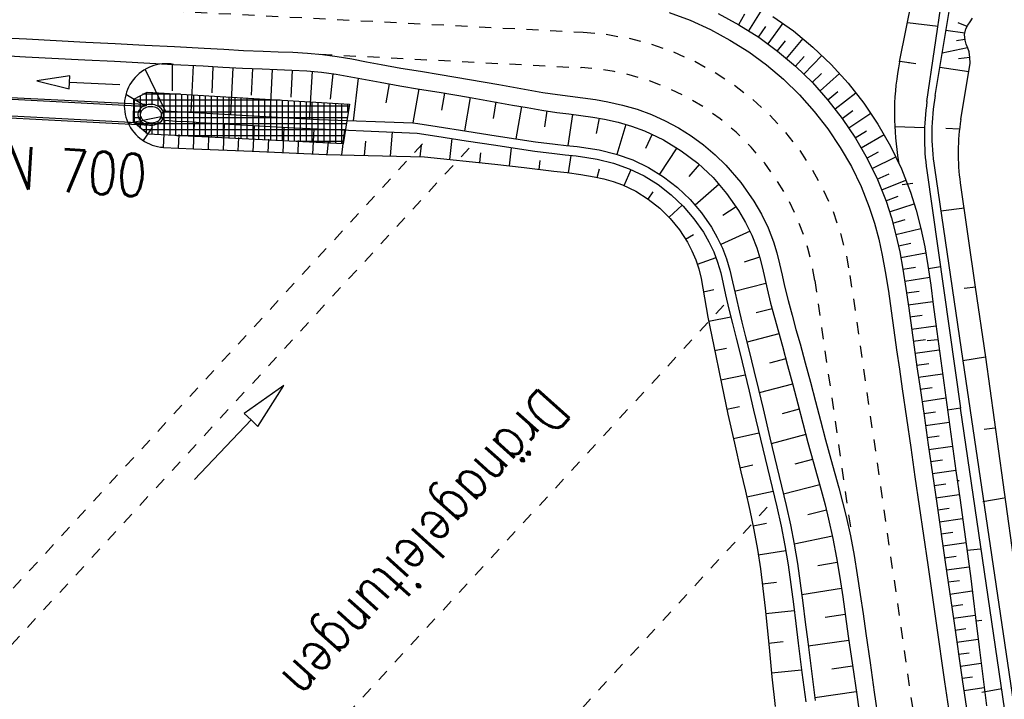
# Model space of a CAD drawing. Extents: x 446457 to 447032, y 444506 to 445688.
# Tile 49 of 83: x 446616 to 446657, y 445211 to 445239. Entities that reach past the tile are written whole.
import ezdxf

# ---------------------------------------------------------------- set-up
doc = ezdxf.new("R2010")
doc.units = 0
doc.header["$LTSCALE"] = 2
doc.header["$MEASUREMENT"] = 0
for name, pattern in [('ACAD_ISO03W100', [0.5, 0.25, -0.25]), ('ACAD_ISO10W100W', [0.5, 0.25, -0.25]), ('AUSGEZOGEN', [0]), ('PUNKTX2', [0.5, 0.25, -0.25])]:
    doc.linetypes.add(name, pattern=pattern)
for name, color, linetype in [('DB-GRABEN', 15, 'AUSGEZOGEN'), ('DB-RRB_41-205', 15, 'CONTINUOUS'), ('DB-vorhandene_Dränagen', 15, 'CONTINUOUS'), ('DB-Wegböschungen', 15, 'CONTINUOUS'), ('DB-Wege', 15, 'CONTINUOUS'), ('FBRTOP', 250, 'AUSGEZOGEN')]:
    doc.layers.add(name, color=color, linetype=linetype)
doc.styles.add('ROMANS', font='romans.shx', dxfattribs={"width": 0.8})

msp = doc.modelspace()

# ---------------------------------------------------------------- linework, layer by layer
at = {"layer": 'DB-GRABEN', "linetype": 'Continuous'}
for p, q in [((446652.676, 445233.671), (446652.732, 445233.314)), ((446654.225, 445233.148), (446655.426, 445225.003)), ((446653.905, 445233.036), (446655.325, 445223.003)), ((446653.318, 445232.488), (446652.873, 445232.422)), ((446653.318, 445232.488), (446653.086, 445232.454)), ((446655.317, 445232.507), (446655.951, 445228.101)), ((446655.497, 445231.447), (446654.495, 445231.315)), ((446655.497, 445231.447), (446654.495, 445231.315)), ((446654.482, 445228.962), (446653.974, 445228.885)), ((446655.975, 445228.103), (446655.475, 445228.053)), ((446655.951, 445228.101), (446656.375, 445225.153)), ((446653.925, 445225.853), (446654.375, 445225.903)), ((446656.375, 445225.153), (446655.425, 445225.003)), ((446655.426, 445225.003), (446658.376, 445205.003)), ((446656.375, 445225.153), (446658.026, 445213.253)), ((446655.325, 445223.003), (446654.781, 445222.917)), ((446657.976, 445204.953), (446655.325, 445223.003)), ((446656.775, 445222.153), (446656.325, 445222.103)), ((446655.193, 445219.944), (446655.275, 445219.953)), ((446657.175, 445219.203), (446656.275, 445219.053)), ((446656.176, 445217.053), (446655.607, 445216.986)), ((446655.978, 445214.026), (446656.226, 445214.053)), ((446657.076, 445211.153), (446656.226, 445211.003))]:
    msp.add_line(p, q, dxfattribs=at)
at = {"layer": 'DB-RRB_41-205', "linetype": 'Continuous'}
for p, q in [((446652.757, 445237.617), (446653.594, 445241.797)), ((446654.254, 445236.192), (446655.144, 445241.522)), ((446653.912, 445235.945), (446654.667, 445241.095)), ((446655.636, 445239.165), (446655.739, 445239.313)), ((446655.739, 445239.313), (446655.834, 445239.465)), ((446653.089, 445239.279), (446654.379, 445239.129)), ((446655.507, 445238.834), (446654.714, 445238.948)), ((446655.602, 445239.109), (446655.232, 445239.261)), ((446655.5, 445238.772), (446655.552, 445239.008)), ((446655.552, 445239.008), (446655.636, 445239.165)), ((446655.515, 445238.557), (446655.155, 445238.505)), ((446655.52, 445238.528), (446655.5, 445238.772)), ((446655.57, 445238.362), (446655.52, 445238.528)), ((446655.628, 445238.21), (446654.554, 445237.991)), ((446655.632, 445238.202), (446655.57, 445238.362)), ((446655.686, 445238.04), (446655.632, 445238.202)), ((446652.762, 445237.644), (446653.447, 445237.544)), ((446655.725, 445237.809), (446655.246, 445237.742)), ((446655.725, 445237.803), (446655.686, 445238.04)), ((446655.733, 445237.561), (446655.725, 445237.803)), ((446653.168, 445237.569), (446653.168, 445237.601)), ((446654.455, 445237.396), (446655.677, 445237.217)), ((446655.343, 445235.187), (446655.733, 445237.561)), ((446653.811, 445234.836), (446652.551, 445234.882)), ((446655.286, 445234.782), (446654.705, 445234.803))]:
    msp.add_line(p, q, dxfattribs=at)
for centre, major_axis, start_param, end_param in [((446663.739, 445235.418), (11.09, 1.565), 2.803751, 3.15797), ((446663.92, 445234.578), (6.93, 6.93), 2.190669, 2.502635), ((446664.004, 445234.466), (7.212, 7.212), 2.210651, 2.496824), ((446664.027, 445233.761), (6.223, 6.223), 2.193382, 2.499174)]:
    msp.add_ellipse(centre, major_axis=major_axis, ratio=1, start_param=start_param, end_param=end_param, dxfattribs=at)
at = {"layer": 'DB-vorhandene_Dränagen', "linetype": 'ACAD_ISO03W100'}
for p, q in [((446613.33, 445213.193), (446632.972, 445234.525)), ((446613.934, 445211.54), (446634.83, 445234.235)), ((446621.979, 445201.973), (446645.484, 445227.501)), ((446624.477, 445194.172), (446647.496, 445219.172))]:
    msp.add_line(p, q, dxfattribs=at)
at = {"layer": 'DB-vorhandene_Dränagen', "linetype": 'Continuous'}
for p, q in [((446626.775, 445223.954), (446625.106, 445222.781)), ((446625.686, 445222.23), (446626.775, 445223.954)), ((446625.106, 445222.781), (446625.396, 445222.505)), ((446623.002, 445219.99), (446625.396, 445222.505)), ((446625.396, 445222.505), (446625.686, 445222.23))]:
    msp.add_line(p, q, dxfattribs=at)
at = {"layer": 'DB-Wegböschungen', "linetype": 'Continuous'}
for p, q in [((446646.396, 445238.934), (446646.953, 445239.827)), ((446645.108, 445239.657), (446645.979, 445239.188)), ((446645.971, 445239.192), (446646.232, 445239.642)), ((446647.414, 445239.539), (446648.282, 445238.923)), ((446645.979, 445239.188), (446646.815, 445238.661)), ((446646.81, 445238.664), (446647.107, 445239.105)), ((446647.214, 445238.377), (446647.842, 445239.246)), ((446648.282, 445238.923), (446649.103, 445238.245)), ((446646.815, 445238.661), (446647.613, 445238.075)), ((446647.607, 445238.08), (446647.94, 445238.505)), ((446647.992, 445237.764), (446648.686, 445238.6)), ((446647.613, 445238.075), (446648.368, 445237.436)), ((446649.103, 445238.245), (446649.872, 445237.508)), ((446613.387, 445237.964), (446615.883, 445237.835)), ((446615.883, 445237.835), (446618.38, 445237.706)), ((446618.38, 445237.706), (446619.628, 445237.641)), ((446619.628, 445237.641), (446620.877, 445237.577)), ((446648.363, 445237.44), (446648.728, 445237.847)), ((446648.724, 445237.1), (446649.482, 445237.893)), ((446620.877, 445237.577), (446622.125, 445237.514)), ((446620.923, 445237.3), (446621.773, 445235.55)), ((446622.061, 445237.517), (446622.065, 445236.399)), ((446622.125, 445237.514), (446623.373, 445237.448)), ((446622.954, 445237.47), (446622.856, 445235.488)), ((446623.373, 445237.448), (446624.205, 445237.401)), ((446623.788, 445237.424), (446623.733, 445236.309)), ((446624.205, 445237.401), (446625.037, 445237.356)), ((446624.623, 445237.378), (446624.524, 445235.393)), ((446625.037, 445237.356), (446625.87, 445237.319)), ((446625.457, 445237.337), (446625.401, 445236.218)), ((446625.87, 445237.319), (446626.495, 445237.297)), ((446626.291, 445237.304), (446626.192, 445235.298)), ((446626.495, 445237.297), (446627.121, 445237.274)), ((446627.13, 445237.273), (446627.069, 445236.127)), ((446627.121, 445237.274), (446627.745, 445237.238)), ((446627.745, 445237.238), (446628.366, 445237.182)), ((446627.976, 445237.218), (446627.847, 445235.203)), ((446648.368, 445237.436), (446649.076, 445236.745)), ((446649.872, 445237.508), (446650.587, 445236.717)), ((446617.748, 445237.025), (446616.359, 445236.816)), ((446616.359, 445236.816), (446617.721, 445236.475)), ((446617.735, 445236.75), (446617.748, 445237.025)), ((446628.366, 445237.182), (446628.989, 445237.098)), ((446628.852, 445237.117), (446628.738, 445236.038)), ((446628.989, 445237.098), (446629.61, 445236.993)), ((446629.61, 445236.993), (446630.229, 445236.876)), ((446629.919, 445236.935), (446629.7, 445235.132)), ((446630.229, 445236.876), (446630.848, 445236.758)), ((446649.07, 445236.752), (446649.467, 445237.134)), ((446649.405, 445236.389), (446650.227, 445237.127)), ((446617.721, 445236.475), (446617.735, 445236.75)), ((446619.859, 445236.648), (446617.735, 445236.75)), ((446630.848, 445236.758), (446631.674, 445236.61)), ((446631.228, 445236.69), (446631.08, 445235.895)), ((446631.674, 445236.61), (446632.501, 445236.47)), ((446632.469, 445236.476), (446632.225, 445235.048)), ((446632.501, 445236.47), (446633.329, 445236.334)), ((446649.076, 445236.745), (446649.735, 445236.007)), ((446650.587, 445236.717), (446651.244, 445235.876)), ((446614.609, 445236.151), (446621.191, 445235.821)), ((446614.779, 445236.071), (446620.861, 445235.75)), ((446620.113, 445236.252), (446620.91, 445235.773)), ((446626.617, 445236), (446620.431, 445236)), ((446620.434, 445235.072), (446620.455, 445236.047)), ((446620.455, 445236.047), (446621.007, 445236.335)), ((446620.477, 445235.017), (446620.477, 445236.07)), ((446620.727, 445235.515), (446620.727, 445236.201)), ((446622.414, 445236.25), (446620.821, 445236.25)), ((446620.977, 445235.766), (446620.977, 445236.332)), ((446621.007, 445236.335), (446629.548, 445235.827)), ((446621.227, 445235.804), (446621.227, 445236.321)), ((446621.477, 445235.73), (446621.477, 445236.306)), ((446621.727, 445234.527), (446621.727, 445236.291)), ((446621.977, 445234.514), (446621.977, 445236.276)), ((446622.227, 445234.502), (446622.227, 445236.261)), ((446622.477, 445234.489), (446622.477, 445236.246)), ((446622.727, 445234.477), (446622.727, 445236.231)), ((446622.977, 445234.465), (446622.977, 445236.216)), ((446623.227, 445234.452), (446623.227, 445236.202)), ((446623.477, 445234.44), (446623.477, 445236.187)), ((446623.727, 445234.427), (446623.727, 445236.172)), ((446623.977, 445234.415), (446623.977, 445236.157)), ((446624.227, 445234.402), (446624.227, 445236.142)), ((446624.477, 445234.39), (446624.477, 445236.127)), ((446624.727, 445234.378), (446624.727, 445236.112)), ((446624.977, 445234.365), (446624.977, 445236.098)), ((446625.227, 445234.353), (446625.227, 445236.083)), ((446625.477, 445234.34), (446625.477, 445236.068)), ((446625.727, 445234.328), (446625.727, 445236.053)), ((446625.977, 445234.315), (446625.977, 445236.038)), ((446626.227, 445234.303), (446626.227, 445236.023)), ((446626.477, 445234.291), (446626.477, 445236.008)), ((446626.727, 445234.278), (446626.727, 445235.993)), ((446626.977, 445234.266), (446626.977, 445235.979)), ((446633.329, 445236.334), (446634.571, 445236.127)), ((446633.55, 445236.297), (446633.432, 445235.585)), ((446634.638, 445236.115), (446634.397, 445234.705)), ((446634.571, 445236.127), (446635.811, 445235.91)), ((446649.727, 445236.015), (446650.153, 445236.371)), ((446649.735, 445236.007), (446650.341, 445235.226)), ((446650.038, 445235.63), (446650.913, 445236.313)), ((446620.942, 445235.75), (446620.426, 445235.75)), ((446620.678, 445235.584), (446620.651, 445235.533)), ((446620.713, 445235.632), (446620.678, 445235.584)), ((446620.755, 445235.676), (446620.713, 445235.632)), ((446620.804, 445235.715), (446620.755, 445235.676)), ((446620.799, 445235.586), (446620.766, 445235.545)), ((446620.84, 445235.623), (446620.799, 445235.586)), ((446620.859, 445235.749), (446620.804, 445235.715)), ((446620.887, 445235.655), (446620.84, 445235.623)), ((446620.919, 445235.777), (446620.859, 445235.749)), ((446620.94, 445235.682), (446620.887, 445235.655)), ((446620.984, 445235.798), (446620.919, 445235.777)), ((446620.997, 445235.703), (446620.94, 445235.682)), ((446621.051, 445235.813), (446620.984, 445235.798)), ((446621.059, 445235.717), (446620.997, 445235.703)), ((446621.121, 445235.821), (446621.051, 445235.813)), ((446621.122, 445235.724), (446621.059, 445235.717)), ((446621.191, 445235.821), (446621.121, 445235.821)), ((446621.187, 445235.725), (446621.122, 445235.724)), ((446621.251, 445235.719), (446621.187, 445235.725)), ((446621.261, 445235.814), (446621.191, 445235.821)), ((446621.314, 445235.705), (446621.251, 445235.719)), ((446621.33, 445235.801), (446621.261, 445235.814)), ((446621.373, 445235.686), (446621.314, 445235.705)), ((446621.396, 445235.78), (446621.33, 445235.801)), ((446621.429, 445235.66), (446621.373, 445235.686)), ((446621.458, 445235.753), (446621.396, 445235.78)), ((446621.479, 445235.629), (446621.429, 445235.66)), ((446629.513, 445235.75), (446621.439, 445235.75)), ((446621.515, 445235.72), (446621.458, 445235.753)), ((446621.524, 445235.592), (446621.479, 445235.629)), ((446621.567, 445235.681), (446621.515, 445235.72)), ((446621.561, 445235.552), (446621.524, 445235.592)), ((446621.59, 445235.508), (446621.561, 445235.552)), ((446621.613, 445235.638), (446621.567, 445235.681)), ((446621.651, 445235.59), (446621.613, 445235.638)), ((446621.681, 445235.539), (446621.651, 445235.59)), ((446627.227, 445234.253), (446627.227, 445235.964)), ((446627.477, 445234.241), (446627.477, 445235.949)), ((446627.727, 445234.228), (446627.727, 445235.934)), ((446627.977, 445234.216), (446627.977, 445235.919)), ((446628.227, 445234.204), (446628.227, 445235.904)), ((446628.477, 445234.191), (446628.477, 445235.889)), ((446628.727, 445234.179), (446628.727, 445235.875)), ((446628.977, 445234.166), (446628.977, 445235.86)), ((446629.227, 445234.154), (446629.227, 445235.845)), ((446629.548, 445235.827), (446629.284, 445234.152)), ((446629.477, 445235.522), (446629.477, 445235.83)), ((446635.725, 445235.925), (446635.603, 445235.231)), ((446635.811, 445235.91), (446636.43, 445235.797)), ((446636.43, 445235.797), (446637.049, 445235.685)), ((446636.803, 445235.729), (446636.571, 445234.369)), ((446637.049, 445235.685), (446637.67, 445235.579)), ((446637.67, 445235.579), (446638.292, 445235.486)), ((446650.334, 445235.233), (446650.784, 445235.561)), ((446651.244, 445235.876), (446651.839, 445234.991)), ((446614.466, 445235.296), (446621.152, 445234.951)), ((446614.75, 445235.371), (446620.838, 445235.047)), ((446620.213, 445235.027), (446621.606, 445235.308)), ((446620.769, 445235.25), (446620.415, 445235.25)), ((446620.723, 445235.5), (446620.421, 445235.5)), ((446620.633, 445235.479), (446620.624, 445235.424)), ((446620.624, 445235.424), (446620.624, 445235.368)), ((446620.624, 445235.368), (446620.632, 445235.313)), ((446620.632, 445235.313), (446620.65, 445235.258)), ((446620.651, 445235.533), (446620.633, 445235.479)), ((446620.65, 445235.258), (446620.676, 445235.206)), ((446620.676, 445235.206), (446620.71, 445235.156)), ((446620.71, 445235.156), (446620.752, 445235.111)), ((446620.726, 445235.454), (446620.719, 445235.406)), ((446620.719, 445235.406), (446620.722, 445235.357)), ((446620.722, 445235.357), (446620.733, 445235.309)), ((446620.742, 445235.501), (446620.726, 445235.454)), ((446620.727, 445234.807), (446620.727, 445235.341)), ((446620.733, 445235.309), (446620.754, 445235.263)), ((446620.766, 445235.545), (446620.742, 445235.501)), ((446620.754, 445235.263), (446620.783, 445235.219)), ((446620.783, 445235.219), (446620.82, 445235.179)), ((446620.82, 445235.179), (446620.864, 445235.142)), ((446620.864, 445235.142), (446620.914, 445235.111)), ((446621.456, 445235.116), (446621.504, 445235.148)), ((446621.504, 445235.148), (446621.544, 445235.185)), ((446621.544, 445235.185), (446621.577, 445235.226)), ((446621.577, 445235.226), (446621.602, 445235.27)), ((446621.61, 445235.462), (446621.59, 445235.508)), ((446621.602, 445235.27), (446621.617, 445235.317)), ((446621.622, 445235.414), (446621.61, 445235.462)), ((446621.61, 445235.116), (446621.649, 445235.162)), ((446621.617, 445235.317), (446621.624, 445235.365)), ((446621.624, 445235.365), (446621.622, 445235.414)), ((446629.434, 445235.25), (446621.637, 445235.25)), ((446621.649, 445235.162), (446621.68, 445235.212)), ((446629.474, 445235.5), (446621.67, 445235.5)), ((446621.68, 445235.212), (446621.702, 445235.265)), ((446621.703, 445235.486), (446621.681, 445235.539)), ((446621.702, 445235.265), (446621.716, 445235.319)), ((446621.716, 445235.431), (446621.703, 445235.486)), ((446621.706, 445234.01), (446621.755, 445235.15)), ((446621.721, 445235.375), (446621.716, 445235.431)), ((446621.716, 445235.319), (446621.721, 445235.375)), ((446621.753, 445235.151), (446622.252, 445235.122)), ((446621.773, 445235.55), (446622.272, 445235.522)), ((446622.272, 445235.522), (446622.772, 445235.493)), ((446622.772, 445235.493), (446623.271, 445235.465)), ((446623.271, 445235.465), (446623.77, 445235.436)), ((446623.77, 445235.436), (446624.269, 445235.408)), ((446624.269, 445235.408), (446624.768, 445235.379)), ((446624.768, 445235.379), (446625.268, 445235.351)), ((446625.268, 445235.351), (446625.767, 445235.322)), ((446625.767, 445235.322), (446626.266, 445235.294)), ((446626.266, 445235.294), (446626.765, 445235.265)), ((446626.765, 445235.265), (446627.264, 445235.237)), ((446627.264, 445235.237), (446627.764, 445235.208)), ((446627.764, 445235.208), (446628.013, 445235.193)), ((446628.013, 445235.193), (446628.263, 445235.18)), ((446628.263, 445235.18), (446632.225, 445235.048)), ((446637.874, 445235.547), (446637.773, 445234.879)), ((446638.292, 445235.486), (446638.799, 445235.42)), ((446638.96, 445235.4), (446638.767, 445234.085)), ((446638.799, 445235.42), (446639.305, 445235.356)), ((446639.305, 445235.356), (446639.811, 445235.285)), ((446639.811, 445235.285), (446640.314, 445235.199)), ((446640.077, 445235.242), (446639.953, 445234.594)), ((446640.314, 445235.199), (446640.886, 445235.069)), ((446650.341, 445235.226), (446650.893, 445234.404)), ((446650.617, 445234.827), (446651.539, 445235.453)), ((446621.042, 445234.562), (446620.434, 445235.072)), ((446629.395, 445235), (446620.497, 445235)), ((446620.752, 445235.111), (446620.801, 445235.07)), ((446629.356, 445234.75), (446620.795, 445234.75)), ((446620.801, 445235.07), (446620.856, 445235.034)), ((446620.851, 445234.293), (446621.241, 445234.843)), ((446620.856, 445235.034), (446620.916, 445235.004)), ((446620.914, 445235.111), (446620.97, 445235.085)), ((446620.916, 445235.004), (446620.98, 445234.98)), ((446620.97, 445235.085), (446621.03, 445235.066)), ((446620.977, 445234.597), (446620.977, 445235.081)), ((446620.98, 445234.98), (446621.048, 445234.963)), ((446621.03, 445235.066), (446621.092, 445235.052)), ((446621.048, 445234.963), (446621.117, 445234.952)), ((446621.092, 445235.052), (446621.156, 445235.046)), ((446621.117, 445234.952), (446621.187, 445234.949)), ((446621.156, 445235.046), (446621.221, 445235.047)), ((446621.187, 445234.949), (446621.257, 445234.953)), ((446621.221, 445235.047), (446621.285, 445235.054)), ((446621.227, 445234.552), (446621.227, 445235.036)), ((446621.257, 445234.953), (446621.326, 445234.964)), ((446621.285, 445235.054), (446621.346, 445235.068)), ((446621.326, 445234.964), (446621.392, 445234.982)), ((446621.346, 445235.068), (446621.403, 445235.089)), ((446621.392, 445234.982), (446621.455, 445235.007)), ((446621.403, 445235.089), (446621.456, 445235.116)), ((446621.455, 445235.007), (446621.512, 445235.038)), ((446621.477, 445234.539), (446621.477, 445235.101)), ((446621.512, 445235.038), (446621.565, 445235.074)), ((446621.565, 445235.074), (446621.61, 445235.116)), ((446622.252, 445235.122), (446622.751, 445235.094)), ((446622.751, 445235.094), (446623.25, 445235.065)), ((446622.966, 445233.954), (446623.014, 445235.079)), ((446623.25, 445235.065), (446623.749, 445235.037)), ((446623.749, 445235.037), (446624.249, 445235.008)), ((446624.226, 445233.897), (446624.274, 445235.007)), ((446624.249, 445235.008), (446624.748, 445234.98)), ((446624.748, 445234.98), (446625.247, 445234.951)), ((446625.247, 445234.951), (446625.746, 445234.923)), ((446625.487, 445233.841), (446625.534, 445234.935)), ((446625.746, 445234.923), (446626.245, 445234.894)), ((446626.245, 445234.894), (446626.745, 445234.866)), ((446626.745, 445234.866), (446627.244, 445234.837)), ((446626.747, 445233.784), (446626.794, 445234.863)), ((446627.244, 445234.837), (446632.405, 445234.615)), ((446628.003, 445233.727), (446628.058, 445234.79)), ((446629.223, 445233.689), (446629.356, 445234.746)), ((446632.225, 445235.049), (446632.426, 445235.015)), ((446632.426, 445235.015), (446633.254, 445234.883)), ((446633.254, 445234.883), (446634.496, 445234.69)), ((446641.209, 445234.979), (446640.827, 445233.715)), ((446640.886, 445235.069), (446641.45, 445234.905)), ((446641.45, 445234.905), (446642, 445234.703)), ((446651.839, 445234.991), (446652.371, 445234.066)), ((446629.284, 445234.152), (446621.042, 445234.562)), ((446629.316, 445234.5), (446622.266, 445234.5)), ((446622.336, 445233.982), (446622.36, 445234.548)), ((446623.596, 445233.926), (446623.62, 445234.484)), ((446624.857, 445233.869), (446624.88, 445234.42)), ((446626.117, 445233.813), (446626.14, 445234.356)), ((446631.276, 445233.642), (446631.367, 445234.66)), ((446632.405, 445234.615), (446632.405, 445234.615)), ((446632.405, 445234.615), (446633.233, 445234.483)), ((446633.233, 445234.483), (446634.475, 445234.29)), ((446633.788, 445233.5), (446633.882, 445234.382)), ((446634.496, 445234.69), (446635.738, 445234.498)), ((446635.738, 445234.498), (446636.564, 445234.37)), ((446636.564, 445234.37), (446637.392, 445234.249)), ((446642, 445234.703), (446642.796, 445234.327)), ((446642.315, 445234.565), (446642.038, 445233.963)), ((446642.796, 445234.327), (446643.547, 445233.869)), ((446650.888, 445234.412), (446651.358, 445234.71)), ((446650.893, 445234.404), (446651.388, 445233.546)), ((446651.142, 445233.988), (446652.102, 445234.552)), ((446621.706, 445234.01), (446622.966, 445233.954)), ((446622.966, 445233.954), (446625.44, 445233.843)), ((446629.277, 445234.25), (446627.294, 445234.25)), ((446627.377, 445233.756), (446627.4, 445234.292)), ((446628.612, 445233.702), (446628.66, 445234.228)), ((446630.182, 445233.667), (446630.231, 445234.277)), ((446632.532, 445233.613), (446632.581, 445234.103)), ((446634.475, 445234.29), (446635.717, 445234.098)), ((446635.717, 445234.098), (446636.544, 445233.971)), ((446636.294, 445233.226), (446636.385, 445233.995)), ((446636.544, 445233.971), (446637.372, 445233.85)), ((446637.392, 445234.249), (446638.223, 445234.144)), ((446638.223, 445234.144), (446638.688, 445234.093)), ((446638.688, 445234.093), (446639.152, 445234.042)), ((446639.152, 445234.042), (446639.616, 445233.981)), ((446639.616, 445233.981), (446640.076, 445233.902)), ((446640.076, 445233.902), (446640.796, 445233.724)), ((446643.356, 445233.995), (446642.631, 445232.877)), ((446652.371, 445234.066), (446652.833, 445233.104)), ((446625.44, 445233.843), (446628.562, 445233.704)), ((446628.562, 445233.704), (446632.719, 445233.608)), ((446632.719, 445233.608), (446635.675, 445233.296)), ((446635.041, 445233.366), (446635.087, 445233.777)), ((446637.372, 445233.85), (446638.202, 445233.745)), ((446638.202, 445233.745), (446638.654, 445233.695)), ((446638.654, 445233.695), (446639.106, 445233.645)), ((446638.793, 445232.938), (446638.902, 445233.669)), ((446639.106, 445233.645), (446639.556, 445233.586)), ((446639.556, 445233.586), (446640.004, 445233.509)), ((446640.004, 445233.509), (446640.684, 445233.341)), ((446640.796, 445233.724), (446641.496, 445233.477)), ((446641.496, 445233.477), (446642.165, 445233.156)), ((446643.547, 445233.869), (446644.247, 445233.336)), ((446651.381, 445233.558), (446651.871, 445233.821)), ((446651.388, 445233.546), (446651.821, 445232.656)), ((446651.605, 445233.117), (446652.601, 445233.609)), ((446635.675, 445233.296), (446636.92, 445233.154)), ((446636.92, 445233.154), (446638.164, 445233.011)), ((446637.549, 445233.081), (446637.592, 445233.448)), ((446640.002, 445232.742), (446640.092, 445233.106)), ((446640.684, 445233.341), (446641.344, 445233.107)), ((446641.133, 445232.396), (446641.426, 445233.071)), ((446641.344, 445233.107), (446641.975, 445232.804)), ((446642.165, 445233.156), (446642.796, 445232.767)), ((446644.307, 445233.284), (446643.868, 445232.78)), ((446644.247, 445233.336), (446644.888, 445232.733)), ((446652.833, 445233.104), (446653.219, 445232.111)), ((446638.164, 445233.011), (446638.734, 445232.945)), ((446638.734, 445232.945), (446639.302, 445232.869)), ((446639.302, 445232.869), (446639.868, 445232.77)), ((446639.868, 445232.77), (446640.274, 445232.679)), ((446640.274, 445232.679), (446640.673, 445232.566)), ((446641.975, 445232.804), (446642.571, 445232.437)), ((446642.796, 445232.767), (446643.383, 445232.316)), ((446644.888, 445232.733), (446645.461, 445232.067)), ((446651.814, 445232.672), (446652.319, 445232.897)), ((446651.821, 445232.656), (446652.185, 445231.737)), ((446640.673, 445232.566), (446641.064, 445232.426)), ((446641.064, 445232.426), (446641.626, 445232.158)), ((446642.571, 445232.437), (446643.125, 445232.01)), ((446643.383, 445232.316), (446643.92, 445231.806)), ((446645.145, 445232.45), (446644.132, 445231.569)), ((446652.004, 445232.216), (446653.027, 445232.631)), ((446641.626, 445232.158), (446642.154, 445231.826)), ((446642.153, 445231.827), (446642.365, 445232.129)), ((446642.154, 445231.826), (446642.641, 445231.44)), ((446643.125, 445232.01), (446643.631, 445231.529)), ((446645.461, 445232.067), (446645.965, 445231.345)), ((446652.179, 445231.755), (446652.696, 445231.943)), ((446653.219, 445232.111), (446653.456, 445231.354)), ((446642.641, 445231.44), (446643.082, 445231.004)), ((446643.032, 445231.058), (446643.586, 445231.575)), ((446643.631, 445231.529), (446644.083, 445230.998)), ((446643.92, 445231.806), (446644.399, 445231.243)), ((446645.862, 445231.503), (446645.297, 445231.137)), ((446652.185, 445231.737), (446652.412, 445231.034)), ((446652.334, 445231.289), (446653.377, 445231.622)), ((446643.082, 445231.004), (446643.47, 445230.523)), ((446644.083, 445230.998), (446644.48, 445230.423)), ((446644.399, 445231.243), (446644.82, 445230.634)), ((446645.965, 445231.345), (446646.261, 445230.837)), ((446652.412, 445231.034), (446652.602, 445230.32)), ((446653.456, 445231.354), (446653.653, 445230.585)), ((446644.82, 445230.634), (446645.066, 445230.205)), ((446646.261, 445230.837), (446646.519, 445230.309)), ((446652.473, 445230.816), (446652.998, 445230.962)), ((446652.597, 445230.338), (446653.651, 445230.591)), ((446653.653, 445230.585), (446653.817, 445229.807)), ((446643.47, 445230.523), (446643.805, 445230.004)), ((446643.73, 445230.128), (446644.068, 445230.333)), ((446644.48, 445230.423), (446644.712, 445230.018)), ((446645.066, 445230.205), (446645.28, 445229.761)), ((446646.447, 445230.466), (446645.215, 445229.905)), ((446646.519, 445230.309), (446646.732, 445229.764)), ((446652.602, 445230.32), (446652.762, 445229.598)), ((446643.805, 445230.004), (446643.996, 445229.641)), ((446644.712, 445230.018), (446644.914, 445229.599)), ((446645.28, 445229.761), (446645.457, 445229.302)), ((446646.732, 445229.764), (446646.86, 445229.34)), ((446652.709, 445229.852), (446653.236, 445229.964)), ((446653.817, 445229.807), (446653.954, 445229.024)), ((446643.996, 445229.641), (446644.159, 445229.266)), ((446644.227, 445229.076), (446645.012, 445229.357)), ((446644.914, 445229.599), (446645.081, 445229.166)), ((446646.852, 445229.371), (446646.206, 445229.164)), ((446646.86, 445229.34), (446646.969, 445228.91)), ((446652.762, 445229.598), (446652.897, 445228.871)), ((446652.809, 445229.362), (446653.863, 445229.557)), ((446644.159, 445229.266), (446644.289, 445228.88)), ((446645.081, 445229.166), (446645.212, 445228.713)), ((446645.457, 445229.302), (446645.596, 445228.824)), ((446646.969, 445228.91), (446647.067, 445228.476)), ((446652.898, 445228.866), (446653.424, 445228.954)), ((446653.954, 445229.024), (446654.074, 445228.199)), ((446644.289, 445228.88), (446644.387, 445228.478)), ((446645.212, 445228.713), (446645.319, 445228.253)), ((446645.596, 445228.824), (446645.709, 445228.337)), ((446652.897, 445228.871), (446653.027, 445228.048)), ((446652.979, 445228.367), (446654.029, 445228.527)), ((446644.387, 445228.478), (446644.462, 445228.071)), ((446645.319, 445228.253), (446645.418, 445227.79)), ((446645.709, 445228.337), (446645.814, 445227.848)), ((446647.114, 445228.261), (446645.797, 445227.927)), ((446647.067, 445228.476), (446647.164, 445228.043)), ((446654.074, 445228.199), (446654.181, 445227.373)), ((446644.462, 445228.071), (446644.528, 445227.662)), ((446644.489, 445227.904), (446644.92, 445228.004)), ((446644.528, 445227.662), (446644.673, 445226.839)), ((446645.418, 445227.79), (446645.558, 445227.178)), ((446645.814, 445227.848), (446645.955, 445227.235)), ((446647.164, 445228.043), (446647.313, 445227.431)), ((446653.027, 445228.048), (446653.143, 445227.223)), ((446653.054, 445227.864), (446653.577, 445227.938)), ((446647.313, 445227.431), (446647.475, 445226.823)), ((446653.125, 445227.359), (446654.165, 445227.499)), ((446654.181, 445227.373), (446654.285, 445226.546)), ((446644.673, 445226.839), (446644.834, 445226.021)), ((446644.703, 445226.679), (446645.637, 445226.855)), ((446645.558, 445227.178), (446645.709, 445226.568)), ((446645.955, 445227.235), (446646.105, 445226.625)), ((446647.375, 445227.193), (446646.711, 445227.025)), ((446653.143, 445227.223), (446653.255, 445226.397)), ((446653.193, 445226.85), (446653.711, 445226.92)), ((446645.709, 445226.568), (446645.865, 445225.96)), ((446646.105, 445226.625), (446646.261, 445226.017)), ((446647.475, 445226.823), (446647.644, 445226.217)), ((446653.263, 445226.34), (446654.293, 445226.482)), ((446654.285, 445226.546), (446654.449, 445225.307)), ((446644.834, 445226.021), (446645.003, 445225.204)), ((446646.261, 445226.017), (446646.416, 445225.409)), ((446647.665, 445226.143), (446646.321, 445225.782)), ((446647.644, 445226.217), (446647.814, 445225.611)), ((446653.255, 445226.397), (446653.371, 445225.572)), ((446645.865, 445225.96), (446646.02, 445225.351)), ((446647.814, 445225.611), (446648.035, 445224.801)), ((446653.335, 445225.829), (446653.847, 445225.902)), ((446644.955, 445225.433), (446645.451, 445225.535)), ((446645.003, 445225.204), (446645.258, 445223.978)), ((446646.02, 445225.351), (446646.218, 445224.539)), ((446646.416, 445225.409), (446646.614, 445224.596)), ((446653.371, 445225.572), (446653.491, 445224.747)), ((446653.408, 445225.321), (446654.428, 445225.465)), ((446654.449, 445225.307), (446654.621, 445224.069)), ((446647.958, 445225.083), (446647.272, 445224.899)), ((446648.035, 445224.801), (446648.25, 445223.99)), ((446653.482, 445224.813), (446653.99, 445224.884)), ((446645.213, 445224.193), (446646.248, 445224.413)), ((446646.218, 445224.539), (446646.41, 445223.724)), ((446646.614, 445224.596), (446646.806, 445223.782)), ((446653.491, 445224.747), (446653.613, 445223.923)), ((446653.557, 445224.304), (446654.568, 445224.448)), ((446645.258, 445223.978), (446645.517, 445222.753)), ((446648.243, 445224.017), (446646.837, 445223.647)), ((446648.25, 445223.99), (446648.464, 445223.179)), ((446653.613, 445223.923), (446653.792, 445222.686)), ((446654.621, 445224.069), (446654.965, 445221.592)), ((446646.41, 445223.724), (446646.599, 445222.909)), ((446646.806, 445223.782), (446646.995, 445222.966)), ((446653.631, 445223.796), (446654.135, 445223.868)), ((446648.464, 445223.179), (446648.677, 445222.367)), ((446653.705, 445223.288), (446654.71, 445223.43)), ((446645.474, 445222.954), (446646.005, 445223.07)), ((446645.517, 445222.753), (446645.786, 445221.528)), ((446646.599, 445222.909), (446646.884, 445221.687)), ((446646.995, 445222.966), (446647.28, 445221.744)), ((446648.523, 445222.954), (446647.804, 445222.765)), ((446653.779, 445222.78), (446654.279, 445222.851)), ((446653.792, 445222.686), (446653.97, 445221.449)), ((446648.677, 445222.367), (446648.893, 445221.556)), ((446653.852, 445222.271), (446654.851, 445222.413)), ((446645.744, 445221.717), (446646.821, 445221.958)), ((446648.802, 445221.894), (446647.338, 445221.501)), ((446645.786, 445221.528), (446646.065, 445220.306)), ((446646.884, 445221.687), (446647.178, 445220.467)), ((446647.28, 445221.744), (446647.574, 445220.524)), ((446648.893, 445221.556), (446649.114, 445220.747)), ((446653.925, 445221.763), (446654.423, 445221.834)), ((446653.97, 445221.449), (446654.149, 445220.211)), ((446654.965, 445221.592), (446655.136, 445220.354)), ((446653.998, 445221.255), (446654.992, 445221.395)), ((446646.024, 445220.482), (446646.569, 445220.607)), ((446649.089, 445220.836), (446648.343, 445220.632)), ((446649.114, 445220.747), (446649.283, 445220.14)), ((446654.071, 445220.746), (446654.567, 445220.817)), ((446646.065, 445220.306), (446646.256, 445219.492)), ((446647.178, 445220.467), (446647.379, 445219.655)), ((446647.574, 445220.524), (446647.775, 445219.712)), ((446654.145, 445220.238), (446655.133, 445220.378)), ((446654.149, 445220.211), (446654.328, 445218.974)), ((446655.136, 445220.354), (446655.309, 445219.116)), ((446649.386, 445219.77), (446647.86, 445219.368)), ((446649.283, 445220.14), (446649.451, 445219.534)), ((446654.218, 445219.73), (446654.711, 445219.8)), ((446646.256, 445219.492), (446646.442, 445218.677)), ((446646.311, 445219.258), (446647.417, 445219.5)), ((446647.379, 445219.655), (446647.576, 445218.841)), ((446647.775, 445219.712), (446647.972, 445218.898)), ((446649.451, 445219.534), (446649.613, 445218.925)), ((446654.292, 445219.221), (446655.275, 445219.361)), ((446654.328, 445218.974), (446654.685, 445216.5)), ((446655.309, 445219.116), (446655.426, 445218.291)), ((446646.442, 445218.677), (446646.613, 445217.859)), ((446647.576, 445218.841), (446647.757, 445218.025)), ((446647.972, 445218.898), (446648.153, 445218.082)), ((446649.672, 445218.691), (446648.888, 445218.502)), ((446649.613, 445218.925), (446649.764, 445218.315)), ((446654.366, 445218.713), (446654.856, 445218.783)), ((446646.578, 445218.036), (446647.143, 445218.147)), ((446649.764, 445218.315), (446649.941, 445217.5)), ((446654.439, 445218.205), (446655.418, 445218.344)), ((446655.426, 445218.291), (446655.542, 445217.466)), ((446646.613, 445217.859), (446646.76, 445217.039)), ((446647.757, 445218.025), (446647.914, 445217.206)), ((446648.153, 445218.082), (446648.31, 445217.263)), ((446654.513, 445217.696), (446655.001, 445217.766)), ((446649.921, 445217.595), (446648.311, 445217.259)), ((446649.941, 445217.5), (446650.095, 445216.68)), ((446654.586, 445217.188), (446655.561, 445217.326)), ((446655.542, 445217.466), (446655.653, 445216.64)), ((446646.76, 445217.039), (446646.885, 445216.215)), ((446646.796, 445216.814), (446647.951, 445216.996)), ((446647.914, 445217.206), (446648.051, 445216.384)), ((446648.31, 445217.263), (446648.447, 445216.441)), ((446650.128, 445216.49), (446649.305, 445216.344)), ((446650.095, 445216.68), (446650.232, 445215.856)), ((446654.659, 445216.68), (446655.145, 445216.749)), ((446654.685, 445216.5), (446655.043, 445214.026)), ((446655.653, 445216.64), (446655.759, 445215.813)), ((446646.885, 445216.215), (446646.992, 445215.388)), ((446648.051, 445216.384), (446648.171, 445215.558)), ((446648.447, 445216.441), (446648.567, 445215.616)), ((446654.733, 445216.172), (446655.696, 445216.308)), ((446646.968, 445215.582), (446647.558, 445215.656)), ((446648.567, 445215.616), (446648.676, 445214.789)), ((446650.232, 445215.856), (446650.356, 445215.032)), ((446654.806, 445215.663), (446655.284, 445215.731)), ((446655.759, 445215.813), (446655.861, 445214.986)), ((446646.992, 445215.388), (446647.085, 445214.559)), ((446648.171, 445215.558), (446648.28, 445214.732)), ((446650.304, 445215.387), (446648.632, 445215.127)), ((446654.88, 445215.155), (446655.824, 445215.289)), ((446648.676, 445214.789), (446648.779, 445213.962)), ((446650.356, 445215.032), (446650.474, 445214.207)), ((446655.861, 445214.986), (446655.962, 445214.158)), ((446647.085, 445214.559), (446647.168, 445213.729)), ((446647.107, 445214.339), (446648.314, 445214.465)), ((446648.28, 445214.732), (446648.383, 445213.905)), ((446654.953, 445214.647), (446655.42, 445214.713)), ((446648.779, 445213.962), (446648.88, 445213.135)), ((446650.462, 445214.288), (446649.615, 445214.168)), ((446650.474, 445214.207), (446650.589, 445213.382)), ((446655.027, 445214.138), (446655.948, 445214.269)), ((446655.043, 445214.026), (446655.401, 445211.551)), ((446655.962, 445214.158), (446656.115, 445212.917)), ((446647.168, 445213.729), (446647.249, 445212.899)), ((446648.383, 445213.905), (446648.484, 445213.078)), ((446655.1, 445213.63), (446655.556, 445213.695)), ((446647.231, 445213.085), (446647.849, 445213.146)), ((446648.88, 445213.135), (446649.035, 445211.894)), ((446650.615, 445213.199), (446648.902, 445212.955)), ((446650.589, 445213.382), (446650.767, 445212.145)), ((446655.174, 445213.122), (446656.074, 445213.249)), ((446647.249, 445212.899), (446647.373, 445211.654)), ((446648.484, 445213.078), (446648.639, 445211.837)), ((446656.115, 445212.917), (446656.27, 445211.677)), ((446655.247, 445212.613), (446655.692, 445212.677)), ((446647.356, 445211.828), (446648.624, 445211.954)), ((446649.035, 445211.894), (446649.193, 445210.654)), ((446650.771, 445212.114), (446649.905, 445211.987)), ((446650.767, 445212.145), (446650.947, 445210.908)), ((446655.321, 445212.105), (446656.201, 445212.23)), ((446647.373, 445211.654), (446647.501, 445210.41)), ((446648.639, 445211.837), (446648.797, 445210.597)), ((446655.394, 445211.597), (446655.829, 445211.658)), ((446655.401, 445211.551), (446655.758, 445209.077)), ((446656.27, 445211.677), (446656.422, 445210.437)), ((446655.467, 445211.088), (446656.327, 445211.21)), ((446650.929, 445211.03), (446649.179, 445210.766)), ((446650.947, 445210.908), (446651.126, 445209.671))]:
    msp.add_line(p, q, dxfattribs=at)
for centre, major_axis, start_param, end_param in [((446621.815, 445235.774), (1.753, 0.224), 1.267291, 4.516753), ((446621.806, 445235.348), (0.145, 0.145), 0.94644, 3.673674)]:
    msp.add_ellipse(centre, major_axis=major_axis, ratio=1, start_param=start_param, end_param=end_param, dxfattribs=at)
at = {"layer": 'DB-Wege', "linetype": 'ACAD_ISO10W100W'}
for p, q in [((446612.055, 445240.286), (446639.406, 445238.872)), ((446639.406, 445238.872), (446640.381, 445238.781)), ((446640.381, 445238.781), (446641.346, 445238.612)), ((446641.346, 445238.612), (446642.293, 445238.364)), ((446642.293, 445238.364), (446643.218, 445238.04)), ((446643.218, 445238.04), (446644.112, 445237.641)), ((446644.112, 445237.641), (446644.972, 445237.171)), ((446644.972, 445237.171), (446645.79, 445236.632)), ((446645.79, 445236.632), (446646.561, 445236.028)), ((446646.561, 445236.028), (446647.281, 445235.364)), ((446647.281, 445235.364), (446647.944, 445234.643)), ((446647.944, 445234.643), (446648.546, 445233.87)), ((446648.546, 445233.87), (446649.083, 445233.051)), ((446649.083, 445233.051), (446649.551, 445232.19)), ((446649.551, 445232.19), (446649.948, 445231.295)), ((446649.948, 445231.295), (446650.27, 445230.37)), ((446650.27, 445230.37), (446650.516, 445229.422)), ((446650.516, 445229.422), (446650.663, 445228.604)), ((446650.663, 445228.604), (446656.472, 445188.408))]:
    msp.add_line(p, q, dxfattribs=at)
at = {"layer": 'DB-Wege', "linetype": 'Continuous'}
for p, q in [((446643.042, 445239.702), (446643.921, 445239.373)), ((446643.921, 445239.373), (446644.775, 445238.985)), ((446644.775, 445238.985), (446645.6, 445238.541)), ((446613.425, 445238.713), (446615.922, 445238.584)), ((446615.922, 445238.584), (446618.419, 445238.455)), ((446645.6, 445238.541), (446646.392, 445238.041)), ((446618.419, 445238.455), (446619.667, 445238.39)), ((446619.667, 445238.39), (446620.915, 445238.326)), ((446620.915, 445238.326), (446622.164, 445238.263)), ((446622.164, 445238.263), (446623.412, 445238.197)), ((446623.412, 445238.197), (446624.244, 445238.15)), ((446624.244, 445238.15), (446625.076, 445238.105)), ((446625.076, 445238.105), (446625.909, 445238.068)), ((446625.909, 445238.068), (446626.534, 445238.046)), ((446626.534, 445238.046), (446627.159, 445238.023)), ((446627.159, 445238.023), (446627.783, 445237.987)), ((446627.783, 445237.987), (446628.405, 445237.931)), ((446628.405, 445237.931), (446629.028, 445237.847)), ((446629.028, 445237.847), (446629.648, 445237.742)), ((446629.648, 445237.742), (446630.267, 445237.626)), ((446646.392, 445238.041), (446647.148, 445237.487)), ((446630.267, 445237.626), (446630.886, 445237.507)), ((446630.886, 445237.507), (446631.713, 445237.359)), ((446631.713, 445237.359), (446632.54, 445237.219)), ((446632.54, 445237.219), (446633.368, 445237.083)), ((446647.148, 445237.487), (446647.864, 445236.881)), ((446633.368, 445237.083), (446634.609, 445236.876)), ((446634.609, 445236.876), (446635.849, 445236.659)), ((446647.864, 445236.881), (446648.535, 445236.227)), ((446635.849, 445236.659), (446636.469, 445236.546)), ((446636.469, 445236.546), (446637.088, 445236.434)), ((446637.088, 445236.434), (446637.708, 445236.328)), ((446637.708, 445236.328), (446638.331, 445236.235)), ((446638.331, 445236.235), (446638.861, 445236.166)), ((446638.861, 445236.166), (446639.393, 445236.1)), ((446639.393, 445236.1), (446639.923, 445236.026)), ((446639.923, 445236.026), (446640.45, 445235.936)), ((446648.535, 445236.227), (446649.159, 445235.527)), ((446640.45, 445235.936), (446641.073, 445235.796)), ((446641.073, 445235.796), (446641.686, 445235.617)), ((446641.686, 445235.617), (446642.286, 445235.396)), ((446642.286, 445235.396), (446642.868, 445235.134)), ((446649.159, 445235.527), (446649.733, 445234.787)), ((446642.868, 445235.134), (446643.43, 445234.83)), ((446643.43, 445234.83), (446643.97, 445234.489)), ((446649.733, 445234.787), (446650.256, 445234.008)), ((446643.97, 445234.489), (446644.485, 445234.11)), ((446644.485, 445234.11), (446644.972, 445233.698)), ((446650.256, 445234.008), (446650.724, 445233.196)), ((446644.972, 445233.698), (446645.43, 445233.252)), ((446645.43, 445233.252), (446646.054, 445232.526)), ((446650.724, 445233.196), (446651.135, 445232.353)), ((446646.054, 445232.526), (446646.602, 445231.74)), ((446651.135, 445232.353), (446651.48, 445231.482)), ((446646.602, 445231.74), (446646.925, 445231.187)), ((446651.48, 445231.482), (446651.695, 445230.815)), ((446646.925, 445231.187), (446647.206, 445230.613)), ((446647.206, 445230.613), (446647.437, 445230.019)), ((446651.695, 445230.815), (446651.875, 445230.138)), ((446647.437, 445230.019), (446647.576, 445229.559)), ((446651.875, 445230.138), (446652.027, 445229.454)), ((446647.576, 445229.559), (446647.694, 445229.092)), ((446652.027, 445229.454), (446652.155, 445228.764)), ((446647.694, 445229.092), (446647.8, 445228.621)), ((446647.8, 445228.621), (446647.906, 445228.15)), ((446652.155, 445228.764), (446652.285, 445227.941)), ((446647.906, 445228.15), (446648.056, 445227.538)), ((446652.285, 445227.941), (446652.401, 445227.115)), ((446648.056, 445227.538), (446648.218, 445226.93)), ((446648.218, 445226.93), (446648.386, 445226.324)), ((446652.401, 445227.115), (446652.513, 445226.29)), ((446648.386, 445226.324), (446648.556, 445225.718)), ((446652.513, 445226.29), (446652.629, 445225.465)), ((446648.556, 445225.718), (446648.777, 445224.909)), ((446652.629, 445225.465), (446652.749, 445224.64)), ((446648.777, 445224.909), (446648.993, 445224.098)), ((446652.749, 445224.64), (446652.87, 445223.816)), ((446648.993, 445224.098), (446649.206, 445223.286)), ((446652.87, 445223.816), (446653.05, 445222.579)), ((446649.206, 445223.286), (446649.419, 445222.474)), ((446649.419, 445222.474), (446649.635, 445221.664)), ((446653.05, 445222.579), (446653.228, 445221.341)), ((446649.635, 445221.664), (446649.856, 445220.854)), ((446653.228, 445221.341), (446653.407, 445220.104)), ((446649.856, 445220.854), (446650.025, 445220.248)), ((446650.025, 445220.248), (446650.193, 445219.641)), ((446653.407, 445220.104), (446653.586, 445218.867)), ((446650.193, 445219.641), (446650.355, 445219.033)), ((446650.355, 445219.033), (446650.506, 445218.422)), ((446653.586, 445218.867), (446653.943, 445216.393)), ((446650.506, 445218.422), (446650.683, 445217.607)), ((446650.683, 445217.607), (446650.837, 445216.787)), ((446650.837, 445216.787), (446650.974, 445215.964)), ((446653.943, 445216.393), (446654.301, 445213.918)), ((446650.974, 445215.964), (446651.098, 445215.139)), ((446651.098, 445215.139), (446651.216, 445214.314)), ((446651.216, 445214.314), (446651.332, 445213.489)), ((446654.301, 445213.918), (446654.658, 445211.444)), ((446651.332, 445213.489), (446651.509, 445212.252)), ((446651.509, 445212.252), (446651.689, 445211.015)), ((446654.658, 445211.444), (446655.016, 445208.97)), ((446651.689, 445211.015), (446651.868, 445209.778))]:
    msp.add_line(p, q, dxfattribs=at)
at = {"layer": 'DB-Wege', "linetype": 'PUNKTX2'}
for p, q in [((446628.316, 445237.943), (446639.328, 445237.374)), ((446649.178, 445228.39), (446650.731, 445217.642))]:
    msp.add_line(p, q, dxfattribs=at)
msp.add_ellipse((446638.786, 445226.888), major_axis=(10.398, 1.463), ratio=1, start_param=0.003754, end_param=1.379358, dxfattribs=at)
at = {"layer": 'FBRTOP', "const_width": 0.5}
for points in [[(446651.344, 445657.046, 0.000001), (446659.589, 445598.873, -0.000002), (446675.377, 445487.486), (446689.41, 445388.475, 0.000001), (446698.96, 445321.093, 0), (446713.968, 445215.207)], [(446685.671, 445499.677, 0.000084), (446690.294, 445466.915, 0.000171), (446692.589, 445450.715), (446699.698, 445400.648, -0.000017), (446702.648, 445379.847, -0.000012), (446706.64, 445351.684, -0.000142), (446710.164, 445326.769, 0.000095), (446713.688, 445301.853, 0.000489), (446717.262, 445276.798, -0.000535), (446720.835, 445251.744, -0.000318), (446724.222, 445227.7, 0.000352), (446727.61, 445203.657, 0.000005), (446731.551, 445175.831, 0.000006), (446734.439, 445155.439, 0.000005), (446738.345, 445127.869, 0.000006), (446741.348, 445106.672, 0.000262), (446744.905, 445081.667, -0.000165), (446748.461, 445056.663, -0.000317)]]:
    msp.add_lwpolyline(points, format="xyb", dxfattribs=at)

# ---------------------------------------------------------------- texts
at = {"layer": 'DB-vorhandene_Dränagen', "linetype": 'Continuous', "style": 'ROMANS', "oblique": 360, "width": 0.8}
msp.add_text('Dränageleitungen', height=1.8, rotation=228.0112, dxfattribs=at).set_placement((446637.645, 445223.96))
at = {"layer": 'DB-Wegböschungen', "linetype": 'Continuous', "style": 'ROMANS', "oblique": 0, "width": 0.8}
msp.add_text('DN 700', height=1.8, rotation=356.3648, dxfattribs=at).set_placement((446613.601, 445232.377))

doc.saveas('drawing.dxf')
